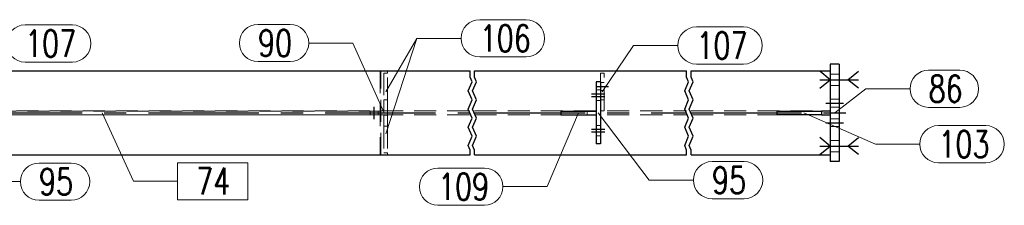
# Model space of a CAD drawing. Header units: millimetres. Extents: x 3536 to 4290, y 11030 to 11491.
# Tile 89 of 102: x 3895 to 4006, y 11341 to 11362. Entities that reach past the tile are written whole.
import ezdxf

# ---------------------------------------------------------------- set-up
doc = ezdxf.new("R2010")
doc.units = ezdxf.units.MM
doc.header["$LTSCALE"] = 10
doc.linetypes.add('HIDDEN', pattern=[0.375, 0.25, -0.125])
doc.linetypes.add('MITTE', pattern=[2, 1.25, -0.25, 0.25, -0.25])
for name, color, linetype in [('PS_BOLT', 4, 'Continuous'), ('PS_MID', 5, 'MITTE'), ('PS_SHAPE', 3, 'Continuous')]:
    doc.layers.add(name, color=color, linetype=linetype)
for name, color, linetype, lineweight in [('PS_Hidden', 2, 'HIDDEN', 9), ('PS_Pos', 1, 'Continuous', 15), ('PS_SOLID', 7, 'Continuous', 30)]:
    doc.layers.add(name, color=color, linetype=linetype, lineweight=lineweight)
doc.styles.add('simplex', font='simplex.shx', dxfattribs={"width": 0.75})

# ---------------------------------------------------------------- blocks, each defined once
blk = doc.blocks.new('*X403')
at = {"color": 30, "linetype": 'Continuous'}
for p, q in [((3986.37, 11347.4), (3985.17, 11348.36)), ((3988.37, 11347.4), (3989.57, 11348.36)), ((3985.17, 11346.44), (3986.37, 11347.4)), ((3985.17, 11347.4), (3989.57, 11347.4)), ((3989.57, 11346.44), (3988.37, 11347.4))]:
    blk.add_line(p, q, dxfattribs=at)
blk = doc.blocks.new('*X406')
at = {"color": 30, "linetype": 'Continuous'}
for p, q in [((3986.37, 11354.9), (3985.17, 11355.86)), ((3985.17, 11353.94), (3986.37, 11354.9)), ((3985.17, 11354.9), (3989.57, 11354.9)), ((3988.37, 11354.9), (3989.57, 11355.86)), ((3989.57, 11353.94), (3988.37, 11354.9))]:
    blk.add_line(p, q, dxfattribs=at)
blk = doc.blocks.new('*X409')
at = {"color": 30, "linetype": 'Continuous'}
for p, q in [((3986.37, 11354.9), (3985.17, 11355.86)), ((3985.17, 11353.94), (3986.37, 11354.9)), ((3985.17, 11354.9), (3989.57, 11354.9)), ((3988.37, 11354.9), (3989.57, 11355.86)), ((3989.57, 11353.94), (3988.37, 11354.9))]:
    blk.add_line(p, q, dxfattribs=at)
blk = doc.blocks.new('*X411')
at = {"color": 30, "linetype": 'Continuous'}
for p, q in [((3986.37, 11354.9), (3985.17, 11355.86)), ((3985.17, 11353.94), (3986.37, 11354.9)), ((3985.17, 11354.9), (3989.57, 11354.9)), ((3988.37, 11354.9), (3989.57, 11355.86)), ((3989.57, 11353.94), (3988.37, 11354.9))]:
    blk.add_line(p, q, dxfattribs=at)
blk = doc.blocks.new('*X414')
at = {"color": 30, "linetype": 'Continuous'}
for p, q in [((3986.37, 11354.9), (3985.17, 11355.86)), ((3985.17, 11353.94), (3986.37, 11354.9)), ((3985.17, 11354.9), (3989.57, 11354.9)), ((3988.37, 11354.9), (3989.57, 11355.86)), ((3989.57, 11353.94), (3988.37, 11354.9))]:
    blk.add_line(p, q, dxfattribs=at)
blk = doc.blocks.new('*X416')
at = {"color": 30, "linetype": 'Continuous'}
for p, q in [((3986.37, 11347.4), (3985.17, 11348.36)), ((3988.37, 11347.4), (3989.57, 11348.36)), ((3985.17, 11346.44), (3986.37, 11347.4)), ((3985.17, 11347.4), (3989.57, 11347.4)), ((3989.57, 11346.44), (3988.37, 11347.4))]:
    blk.add_line(p, q, dxfattribs=at)
blk = doc.blocks.new('*X417')
at = {"color": 30, "linetype": 'Continuous'}
for p, q in [((3986.37, 11354.9), (3985.17, 11355.86)), ((3985.17, 11353.94), (3986.37, 11354.9)), ((3985.17, 11354.9), (3989.57, 11354.9)), ((3988.37, 11354.9), (3989.57, 11355.86)), ((3989.57, 11353.94), (3988.37, 11354.9))]:
    blk.add_line(p, q, dxfattribs=at)
blk = doc.blocks.new('*X421')
at = {"color": 30, "linetype": 'Continuous'}
for p, q in [((3986.37, 11347.4), (3985.17, 11348.36)), ((3988.37, 11347.4), (3989.57, 11348.36)), ((3985.17, 11346.44), (3986.37, 11347.4)), ((3985.17, 11347.4), (3989.57, 11347.4)), ((3989.57, 11346.44), (3988.37, 11347.4))]:
    blk.add_line(p, q, dxfattribs=at)
blk = doc.blocks.new('*X422')
at = {"color": 30, "linetype": 'Continuous'}
for p, q in [((3986.37, 11347.4), (3985.17, 11348.36)), ((3988.37, 11347.4), (3989.57, 11348.36)), ((3985.17, 11346.44), (3986.37, 11347.4)), ((3985.17, 11347.4), (3989.57, 11347.4)), ((3989.57, 11346.44), (3988.37, 11347.4))]:
    blk.add_line(p, q, dxfattribs=at)
blk = doc.blocks.new('*X423')
at = {"color": 1}
for p, q in [((3945.62, 11355.2), (3945.62, 11355.9)), ((3945.84, 11354.68), (3945.62, 11355.2)), ((3946.12, 11355.2), (3946.12, 11355.9)), ((3946.34, 11354.68), (3946.12, 11355.2)), ((3970.12, 11355.2), (3970.12, 11355.9)), ((3970.34, 11354.68), (3970.12, 11355.2)), ((3970.62, 11355.2), (3970.62, 11355.9)), ((3970.84, 11354.68), (3970.62, 11355.2)), ((3945.4, 11353.65), (3945.84, 11354.68)), ((3945.9, 11353.65), (3946.34, 11354.68)), ((3969.9, 11353.65), (3970.34, 11354.68)), ((3970.4, 11353.65), (3970.84, 11354.68)), ((3945.84, 11352.62), (3945.4, 11353.65)), ((3945.4, 11351.59), (3945.84, 11352.62)), ((3946.34, 11352.62), (3945.9, 11353.65)), ((3945.9, 11351.59), (3946.34, 11352.62)), ((3970.34, 11352.62), (3969.9, 11353.65)), ((3969.9, 11351.59), (3970.34, 11352.62)), ((3970.84, 11352.62), (3970.4, 11353.65)), ((3970.4, 11351.59), (3970.84, 11352.62)), ((3945.84, 11350.56), (3945.4, 11351.59)), ((3946.34, 11350.56), (3945.9, 11351.59)), ((3970.34, 11350.56), (3969.9, 11351.59)), ((3970.84, 11350.56), (3970.4, 11351.59)), ((3945.4, 11349.53), (3945.84, 11350.56)), ((3945.9, 11349.53), (3946.34, 11350.56)), ((3969.9, 11349.53), (3970.34, 11350.56)), ((3970.4, 11349.53), (3970.84, 11350.56)), ((3945.84, 11348.51), (3945.4, 11349.53)), ((3946.34, 11348.51), (3945.9, 11349.53)), ((3970.34, 11348.51), (3969.9, 11349.53)), ((3970.84, 11348.51), (3970.4, 11349.53)), ((3945.4, 11347.48), (3945.84, 11348.51)), ((3945.9, 11347.48), (3946.34, 11348.51)), ((3969.9, 11347.48), (3970.34, 11348.51)), ((3970.4, 11347.48), (3970.84, 11348.51)), ((3945.62, 11346.96), (3945.4, 11347.48)), ((3946.12, 11346.96), (3945.9, 11347.48)), ((3970.12, 11346.96), (3969.9, 11347.48)), ((3970.62, 11346.96), (3970.4, 11347.48)), ((3945.62, 11346.4), (3945.62, 11346.96)), ((3946.12, 11346.4), (3946.12, 11346.96)), ((3970.12, 11346.4), (3970.12, 11346.96)), ((3970.62, 11346.4), (3970.62, 11346.96))]:
    blk.add_line(p, q, dxfattribs=at)
at = {"layer": 'PS_Hidden', "color": 2, "linetype": 'HIDDEN'}
for p, q in [((3935.44, 11355.9), (3935.44, 11346.4)), ((3935.52, 11346.4), (3935.52, 11355.9)), ((3935.52, 11346.4), (3935.52, 11355.9)), ((3935.87, 11355.65), (3935.87, 11352.65)), ((3936.27, 11355.65), (3935.87, 11355.65)), ((3936.27, 11355.65), (3936.27, 11355.9)), ((3936.27, 11352.65), (3936.27, 11355.65)), ((3960.37, 11355.65), (3960.37, 11354.65)), ((3960.77, 11355.65), (3960.37, 11355.65)), ((3960.77, 11351.4), (3960.77, 11355.65)), ((3987.37, 11355.55), (3986.37, 11355.55)), ((3959.87, 11353.75), (3960.37, 11353.75)), ((3960.77, 11354.6), (3960.37, 11354.6)), ((3987.37, 11354.25), (3986.37, 11354.25)), ((3935.87, 11351.4), (3935.87, 11352.65)), ((3935.87, 11352.65), (3936.27, 11352.65)), ((3936.27, 11352.65), (3936.27, 11351.4)), ((3960.77, 11353.7), (3960.37, 11353.7)), ((3960.77, 11352.65), (3960.37, 11352.65)), ((3987.37, 11352.7), (3986.37, 11352.7)), ((3959.87, 11352.55), (3960.37, 11352.55)), ((3987.37, 11351.8), (3986.37, 11351.8)), ((3811.78, 11351.39), (3945.62, 11351.39)), ((3811.78, 11350.92), (3945.62, 11350.92)), ((3935.52, 11351.35), (3885, 11351.35)), ((3885, 11350.95), (3935.52, 11350.95)), ((3934.32, 11351.35), (3934.32, 11350.95)), ((3935.22, 11351.35), (3935.22, 11350.95)), ((3935.52, 11351.35), (3935.52, 11350.95)), ((3936.27, 11351.4), (3935.87, 11351.4)), ((3935.87, 11349.65), (3935.87, 11350.9)), ((3935.87, 11350.9), (3936.27, 11350.9)), ((3936.27, 11350.9), (3936.27, 11351.4)), ((3936.27, 11350.9), (3936.27, 11349.65)), ((3946.12, 11351.39), (3970.12, 11351.39)), ((3946.12, 11350.92), (3970.12, 11350.92)), ((3958.87, 11351.35), (3958.87, 11350.95)), ((3960.77, 11351.4), (3960.37, 11351.4)), ((3970.62, 11351.39), (3986.37, 11351.39)), ((3970.62, 11350.92), (3986.37, 11350.92)), ((3987.37, 11350.5), (3986.37, 11350.5)), ((3935.87, 11349.65), (3935.87, 11346.65)), ((3936.27, 11349.65), (3935.87, 11349.65)), ((3936.27, 11349.65), (3936.27, 11346.65)), ((3959.87, 11349.75), (3960.37, 11349.75)), ((3987.37, 11349.6), (3986.37, 11349.6)), ((3959.87, 11348.55), (3960.37, 11348.55)), ((3987.37, 11348.05), (3986.37, 11348.05)), ((3936.27, 11346.65), (3935.87, 11346.65)), ((3936.27, 11346.4), (3936.27, 11346.65)), ((3987.37, 11346.75), (3986.37, 11346.75))]:
    blk.add_line(p, q, dxfattribs=at)
at = {"layer": 'PS_MID', "color": 5, "linetype": 'MITTE'}
for p, q in [((3985.87, 11354.9), (3987.87, 11354.9)), ((3985.87, 11354.9), (3987.87, 11354.9)), ((3985.87, 11354.9), (3987.87, 11354.9)), ((3985.87, 11354.9), (3987.87, 11354.9)), ((3985.87, 11354.9), (3987.87, 11354.9)), ((3985.87, 11354.9), (3987.87, 11354.9)), ((3959.87, 11354.15), (3961.27, 11354.15)), ((3959.37, 11353.3), (3960.87, 11353.3)), ((3959.37, 11353.3), (3960.87, 11353.3)), ((3959.37, 11353), (3960.87, 11353)), ((3959.37, 11353), (3960.87, 11353)), ((3934.77, 11350.45), (3934.77, 11351.85)), ((3985.87, 11352.25), (3987.87, 11352.25)), ((3985.87, 11352.25), (3987.87, 11352.25)), ((3809.21, 11351.15), (3945.62, 11351.15)), ((3946.12, 11351.15), (3970.12, 11351.15)), ((3970.62, 11351.15), (3988.87, 11351.15)), ((3959.37, 11349.3), (3960.87, 11349.3)), ((3959.37, 11349.3), (3960.87, 11349.3)), ((3985.87, 11350.05), (3987.87, 11350.05)), ((3985.87, 11350.05), (3987.87, 11350.05)), ((3959.37, 11349), (3960.87, 11349)), ((3959.37, 11349), (3960.87, 11349)), ((3985.87, 11347.4), (3987.87, 11347.4)), ((3985.87, 11347.4), (3987.87, 11347.4)), ((3985.87, 11347.4), (3987.87, 11347.4)), ((3985.87, 11347.4), (3987.87, 11347.4)), ((3985.87, 11347.4), (3987.87, 11347.4)), ((3985.87, 11347.4), (3987.87, 11347.4))]:
    blk.add_line(p, q, dxfattribs=at)
at = {"layer": 'PS_SOLID', "color": 7, "linetype": 'Continuous'}
for p, q in [((3986.37, 11356.65), (3986.37, 11345.65)), ((3987.37, 11356.65), (3986.37, 11356.65)), ((3987.37, 11356.65), (3987.37, 11345.65)), ((3811.71, 11355.9), (3945.62, 11355.9)), ((3946.12, 11355.9), (3970.12, 11355.9)), ((3970.62, 11355.9), (3986.37, 11355.9)), ((3959.87, 11354.65), (3959.87, 11347.65)), ((3960.37, 11354.65), (3959.87, 11354.65)), ((3960.37, 11354.65), (3960.37, 11347.65)), ((3955.87, 11351.35), (3959.87, 11351.35)), ((3955.87, 11351.35), (3955.87, 11350.95)), ((3955.87, 11350.95), (3959.87, 11350.95)), ((3980.37, 11350.95), (3980.37, 11351.35)), ((3980.37, 11351.35), (3985.37, 11351.35)), ((3985.37, 11350.95), (3980.37, 11350.95)), ((3986.37, 11351.35), (3985.37, 11351.35)), ((3985.37, 11351.35), (3985.37, 11350.95)), ((3985.37, 11350.95), (3986.37, 11350.95)), ((3960.37, 11347.65), (3959.87, 11347.65)), ((3811.71, 11346.4), (3945.62, 11346.4)), ((3946.12, 11346.4), (3970.12, 11346.4)), ((3970.62, 11346.4), (3986.37, 11346.4)), ((3987.37, 11345.65), (3986.37, 11345.65))]:
    blk.add_line(p, q, dxfattribs=at)
blk = doc.blocks.new('*X425')
at = {"color": 30, "linetype": 'Continuous'}
for p, q in [((3986.37, 11354.9), (3985.17, 11355.86)), ((3985.17, 11353.94), (3986.37, 11354.9)), ((3985.17, 11354.9), (3989.57, 11354.9)), ((3988.37, 11354.9), (3989.57, 11355.86)), ((3989.57, 11353.94), (3988.37, 11354.9))]:
    blk.add_line(p, q, dxfattribs=at)
blk = doc.blocks.new('*X427')
at = {"color": 30, "linetype": 'Continuous'}
for p, q in [((3986.37, 11347.4), (3985.17, 11348.36)), ((3988.37, 11347.4), (3989.57, 11348.36)), ((3985.17, 11346.44), (3986.37, 11347.4)), ((3985.17, 11347.4), (3989.57, 11347.4)), ((3989.57, 11346.44), (3988.37, 11347.4))]:
    blk.add_line(p, q, dxfattribs=at)
blk = doc.blocks.new('*X428')
at = {"color": 30, "linetype": 'Continuous'}
for p, q in [((3986.37, 11347.4), (3985.17, 11348.36)), ((3988.37, 11347.4), (3989.57, 11348.36)), ((3985.17, 11346.44), (3986.37, 11347.4)), ((3985.17, 11347.4), (3989.57, 11347.4)), ((3989.57, 11346.44), (3988.37, 11347.4))]:
    blk.add_line(p, q, dxfattribs=at)
blk = doc.blocks.new('*X429')
at = {"color": 1}
for p, q in [((3895.26, 11361.1), (3900.61, 11361.1)), ((3885.7, 11353.53), (3888.16, 11359)), ((3888.16, 11359), (3893.16, 11359)), ((3895.26, 11356.9), (3900.61, 11356.9))]:
    blk.add_line(p, q, dxfattribs=at)
for centre, start, end in [((3895.26, 11359), 90, 270), ((3900.61, 11359), 270, 90)]:
    blk.add_arc(centre, 2.1, start, end, dxfattribs=at)
at = {"color": 2, "style": 'simplex', "width": 0.75}
blk.add_text('107', height=3, dxfattribs=at).set_placement((3895.26, 11357.5))
blk = doc.blocks.new('*X430')
at = {"color": 1}
for p, q in [((3885.25, 11351.15), (3889.74, 11343.39)), ((3896.84, 11345.49), (3900.48, 11345.49)), ((3889.74, 11343.39), (3894.74, 11343.39)), ((3896.84, 11341.29), (3900.48, 11341.29))]:
    blk.add_line(p, q, dxfattribs=at)
for centre, start, end in [((3896.84, 11343.39), 90, 270), ((3900.48, 11343.39), 270, 90)]:
    blk.add_arc(centre, 2.1, start, end, dxfattribs=at)
at = {"color": 2, "style": 'simplex', "width": 0.75}
blk.add_text('95', height=3, dxfattribs=at).set_placement((3896.84, 11341.89))
blk = doc.blocks.new('*X434')
at = {"color": 1}
for p, q in [((3903.99, 11351.15), (3907.52, 11343.43)), ((3920.47, 11345.53), (3912.52, 11345.53)), ((3912.52, 11345.53), (3912.52, 11341.33)), ((3920.47, 11341.33), (3920.47, 11345.53)), ((3907.52, 11343.43), (3912.52, 11343.43)), ((3912.52, 11341.33), (3920.47, 11341.33))]:
    blk.add_line(p, q, dxfattribs=at)
at = {"color": 30, "style": 'simplex', "width": 0.75}
blk.add_text('74', height=3, dxfattribs=at).set_placement((3914.62, 11341.93))
blk = doc.blocks.new('*X437')
at = {"color": 1}
for p, q in [((3983.37, 11351.15), (3991.5, 11347.62)), ((3998.6, 11349.72), (4003.96, 11349.72)), ((3991.5, 11347.62), (3996.5, 11347.62)), ((3998.6, 11345.52), (4003.96, 11345.52))]:
    blk.add_line(p, q, dxfattribs=at)
for centre, start, end in [((3998.6, 11347.62), 90, 270), ((4003.96, 11347.62), 270, 90)]:
    blk.add_arc(centre, 2.1, start, end, dxfattribs=at)
at = {"color": 2, "style": 'simplex', "width": 0.75}
blk.add_text('103', height=3, dxfattribs=at).set_placement((3998.6, 11346.12))
blk = doc.blocks.new('*X438')
at = {"color": 1}
for p, q in [((3983.37, 11351.15), (3991.5, 11347.62)), ((3998.6, 11349.72), (4003.96, 11349.72)), ((3991.5, 11347.62), (3996.5, 11347.62)), ((3998.6, 11345.52), (4003.96, 11345.52))]:
    blk.add_line(p, q, dxfattribs=at)
for centre, start, end in [((3998.6, 11347.62), 90, 270), ((4003.96, 11347.62), 270, 90)]:
    blk.add_arc(centre, 2.1, start, end, dxfattribs=at)
at = {"color": 2, "style": 'simplex', "width": 0.75}
blk.add_text('103', height=3, dxfattribs=at).set_placement((3998.6, 11346.12))
blk = doc.blocks.new('*X439')
at = {"color": 1}
for p, q in [((3971.22, 11360.87), (3976.57, 11360.87)), ((3960.57, 11353.53), (3964.12, 11358.77)), ((3964.12, 11358.77), (3969.12, 11358.77)), ((3971.22, 11356.67), (3976.57, 11356.67))]:
    blk.add_line(p, q, dxfattribs=at)
for centre, start, end in [((3971.22, 11358.77), 90, 270), ((3976.57, 11358.77), 270, 90)]:
    blk.add_arc(centre, 2.1, start, end, dxfattribs=at)
at = {"color": 2, "style": 'simplex', "width": 0.75}
blk.add_text('107', height=3, dxfattribs=at).set_placement((3971.22, 11357.27))
blk = doc.blocks.new('*X440')
at = {"color": 1}
for p, q in [((3960.12, 11351.15), (3965.89, 11343.55)), ((3972.99, 11345.65), (3976.63, 11345.65)), ((3965.89, 11343.55), (3970.89, 11343.55)), ((3972.99, 11341.45), (3976.63, 11341.45))]:
    blk.add_line(p, q, dxfattribs=at)
for centre, start, end in [((3972.99, 11343.55), 90, 270), ((3976.63, 11343.55), 270, 90)]:
    blk.add_arc(centre, 2.1, start, end, dxfattribs=at)
at = {"color": 2, "style": 'simplex', "width": 0.75}
blk.add_text('95', height=3, dxfattribs=at).set_placement((3972.99, 11342.05))
blk = doc.blocks.new('*X441')
at = {"color": 1}
for p, q in [((3997.5, 11355.98), (4001.04, 11355.98)), ((3986.87, 11351.15), (3990.4, 11353.88)), ((3990.4, 11353.88), (3995.4, 11353.88)), ((3997.5, 11351.78), (4001.04, 11351.78))]:
    blk.add_line(p, q, dxfattribs=at)
for centre, start, end in [((3997.5, 11353.88), 90, 270), ((4001.04, 11353.88), 270, 90)]:
    blk.add_arc(centre, 2.1, start, end, dxfattribs=at)
at = {"color": 2, "style": 'simplex', "width": 0.75}
blk.add_text('86', height=3, dxfattribs=at).set_placement((3997.5, 11352.38))
blk = doc.blocks.new('*X442')
at = {"color": 1}
for p, q in [((3957.87, 11351.15), (3954.33, 11342.82)), ((3941.98, 11344.92), (3947.23, 11344.92)), ((3949.33, 11342.82), (3954.33, 11342.82)), ((3941.98, 11340.72), (3947.23, 11340.72))]:
    blk.add_line(p, q, dxfattribs=at)
for centre, start, end in [((3941.98, 11342.82), 90, 270), ((3947.23, 11342.82), 270, 90)]:
    blk.add_arc(centre, 2.1, start, end, dxfattribs=at)
at = {"color": 2, "style": 'simplex', "width": 0.75}
blk.add_text('109', height=3, dxfattribs=at).set_placement((3941.98, 11341.32))
blk = doc.blocks.new('*X443')
at = {"color": 1}
for p, q in [((3921.62, 11361.15), (3925.26, 11361.15)), ((3927.36, 11359.05), (3932.36, 11359.05)), ((3935.89, 11351.15), (3932.36, 11359.05)), ((3921.62, 11356.95), (3925.26, 11356.95))]:
    blk.add_line(p, q, dxfattribs=at)
for centre, start, end in [((3921.62, 11359.05), 90, 270), ((3925.26, 11359.05), 270, 90)]:
    blk.add_arc(centre, 2.1, start, end, dxfattribs=at)
at = {"color": 2, "style": 'simplex', "width": 0.75}
blk.add_text('90', height=3, dxfattribs=at).set_placement((3921.62, 11357.55))
blk = doc.blocks.new('*X444')
at = {"color": 1}
for p, q in [((3946.7, 11361.68), (3951.95, 11361.68)), ((3936.07, 11353.53), (3939.6, 11359.58)), ((3939.6, 11359.58), (3944.6, 11359.58)), ((3946.7, 11357.48), (3951.95, 11357.48))]:
    blk.add_line(p, q, dxfattribs=at)
for centre, start, end in [((3946.7, 11359.58), 90, 270), ((3951.95, 11359.58), 270, 90)]:
    blk.add_arc(centre, 2.1, start, end, dxfattribs=at)
at = {"color": 2, "style": 'simplex', "width": 0.75}
blk.add_text('106', height=3, dxfattribs=at).set_placement((3946.7, 11358.08))
blk = doc.blocks.new('*X445')
at = {"color": 1}
for p, q in [((3946.7, 11361.68), (3951.95, 11361.68)), ((3936.07, 11348.78), (3939.6, 11359.58)), ((3939.6, 11359.58), (3944.6, 11359.58)), ((3946.7, 11357.48), (3951.95, 11357.48))]:
    blk.add_line(p, q, dxfattribs=at)
for centre, start, end in [((3946.7, 11359.58), 90, 270), ((3951.95, 11359.58), 270, 90)]:
    blk.add_arc(centre, 2.1, start, end, dxfattribs=at)
at = {"color": 2, "style": 'simplex', "width": 0.75}
blk.add_text('106', height=3, dxfattribs=at).set_placement((3946.7, 11358.08))

msp = doc.modelspace()

# ---------------------------------------------------------------- block references
at = {"layer": 'PS_BOLT', "color": 30}
for name in ['*X406', '*X409', '*X411', '*X414', '*X417', '*X425', '*X403', '*X416', '*X421', '*X422', '*X427', '*X428']:
    msp.add_blockref(name, (0, 0), dxfattribs=at)
at = {"layer": 'PS_Pos'}
for name in ['*X444', '*X445', '*X429', '*X443', '*X439', '*X441', '*X430', '*X434', '*X442', '*X440', '*X437', '*X438']:
    msp.add_blockref(name, (0, 0), dxfattribs=at)
at = {"layer": 'PS_SHAPE'}
msp.add_blockref('*X423', (0, 0), dxfattribs=at)

doc.saveas('drawing.dxf')
